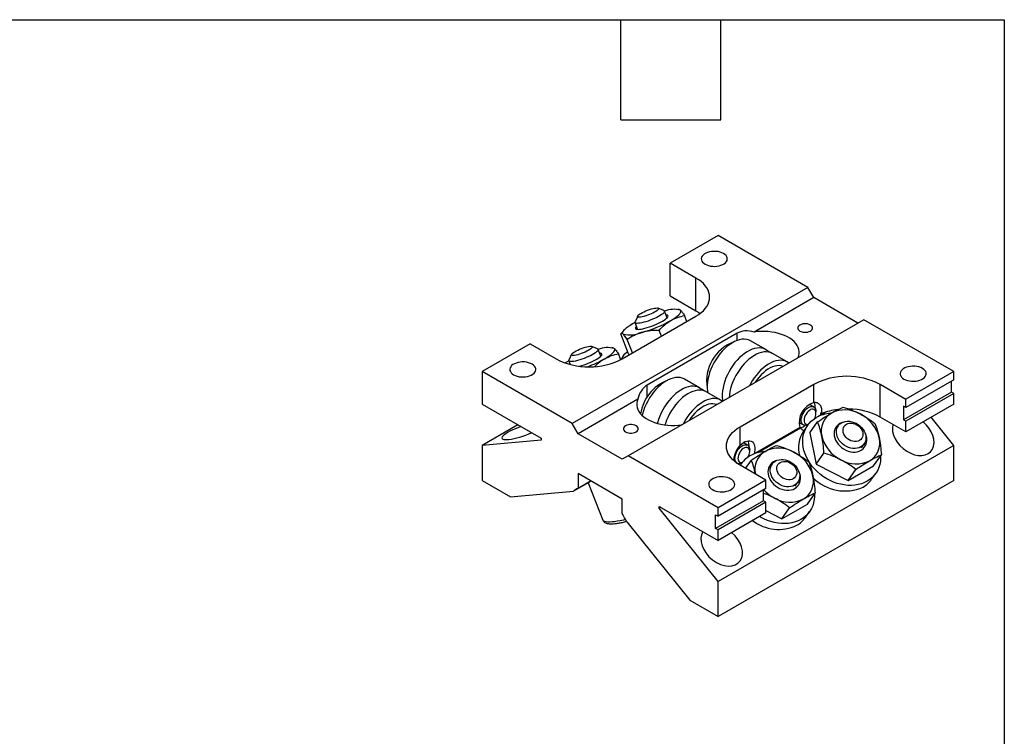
# Model space of a CAD drawing. Header units: millimetres. Extents: x 13 to 546, y 13 to 419.
# Tile 12 of 12: x 396 to 546, y 310 to 419. Entities that reach past the tile are written whole.
import ezdxf

# ---------------------------------------------------------------- set-up
doc = ezdxf.new("R2010")
doc.units = ezdxf.units.MM
doc.header["$LTSCALE"] = 2
doc.linetypes.add('SLD-Solid', pattern=[0])
doc.layers.add('TEXT', color=140, linetype='SLD-Solid', lineweight=25)

msp = doc.modelspace()

# ---------------------------------------------------------------- linework, layer by layer
for p, q in [((502.466, 386.233), (495.169, 382.021)), ((516.161, 378.327), (502.466, 386.233)), ((499.103, 379.75), (495.169, 382.021)), ((495.169, 377.043), (495.169, 382.021)), ((499.103, 374.772), (499.103, 379.75)), ((516.161, 378.327), (480.24, 357.59)), ((517.059, 376.772), (516.161, 378.327)), ((495.169, 377.043), (499.103, 374.772)), ((517.059, 376.772), (507.965, 371.522)), ((523.794, 372.884), (517.059, 376.772)), ((494.216, 374.791), (493.331, 375.156)), ((487.868, 367.438), (499.103, 373.923)), ((490.227, 373.952), (489.82, 373.085)), ((494.71, 373.675), (494.309, 374.708)), ((496.548, 374.951), (496.353, 374.973)), ((497.729, 373.13), (497.383, 374.02)), ((524.692, 373.402), (488.771, 352.665)), ((489.808, 372.96), (489.456, 372.764)), ((489.807, 372.962), (490.208, 371.928)), ((538.387, 365.496), (524.692, 373.402)), ((488.847, 368.199), (487.662, 371.254)), ((488.119, 371.778), (487.674, 371.27)), ((505.38, 371.326), (491.694, 363.425)), ((493.84, 370.885), (493.495, 371.775)), ((505.38, 370.233), (505.38, 371.326)), ((473.841, 369.708), (466.545, 365.496)), ((473.841, 369.708), (477.775, 367.438)), ((484.122, 368.963), (483.237, 369.329)), ((489.431, 368.339), (488.634, 370.392)), ((509.735, 368.847), (507.431, 370.177)), ((480.133, 368.125), (479.726, 367.258)), ((484.616, 367.848), (484.215, 368.881)), ((486.454, 369.124), (486.26, 369.146)), ((487.633, 367.308), (487.29, 368.193)), ((488.847, 368.199), (488.981, 368.08)), ((512.99, 366.968), (510.777, 368.246)), ((479.362, 366.937), (479.157, 366.815)), ((479.714, 367.133), (479.362, 366.937)), ((479.713, 367.134), (479.926, 366.585)), ((466.545, 365.496), (466.545, 360.519)), ((480.24, 357.59), (466.545, 365.496)), ((538.387, 365.496), (531.09, 361.284)), ((538.387, 364.221), (538.387, 365.496)), ((491.694, 361.614), (491.694, 363.425)), ((499.641, 363.02), (497.338, 364.35)), ((505.829, 357.069), (517.063, 363.555)), ((517.063, 360.775), (517.063, 363.555)), ((527.157, 363.555), (531.09, 361.284)), ((527.157, 358.577), (527.157, 363.555)), ((538.387, 364.221), (531.09, 360.008)), ((538.028, 362.354), (538.028, 364.013)), ((502.896, 361.141), (500.683, 362.419)), ((538.028, 362.354), (530.731, 358.142)), ((538.387, 362.147), (531.09, 357.934)), ((538.387, 362.147), (538.028, 362.354)), ((538.387, 360.519), (538.387, 362.147)), ((466.545, 360.519), (475.525, 355.334)), ((490.232, 361.285), (481.138, 356.035)), ((517.062, 360.115), (516.395, 360.5)), ((531.09, 360.008), (530.731, 360.216)), ((530.731, 360.216), (530.731, 358.142)), ((531.09, 360.008), (531.09, 361.284)), ((538.387, 360.519), (531.09, 356.306)), ((517.391, 359.129), (517.391, 359.388)), ((518.888, 359.34), (518.084, 358.876)), ((518.271, 359.137), (518.152, 359.205)), ((471.97, 357.387), (466.545, 354.255)), ((481.138, 356.035), (480.24, 357.59)), ((514.808, 357.751), (515.475, 357.366)), ((516.122, 357.295), (515.494, 356.4)), ((515.77, 357.291), (515.595, 357.18)), ((516.457, 356.149), (517.642, 357.835)), ((520.794, 357.236), (520.447, 356.743)), ((531.09, 356.306), (527.157, 358.577)), ((530.731, 358.142), (531.09, 357.934)), ((531.09, 356.306), (531.09, 357.934)), ((538.387, 354.246), (534.942, 358.53)), ((487.873, 352.147), (481.138, 356.035)), ((505.829, 354.29), (505.829, 357.069)), ((514.93, 356.972), (507.982, 352.961)), ((515.054, 356.9), (508.535, 353.136)), ((514.93, 356.972), (515.054, 356.9)), ((516.457, 356.149), (517.429, 351.398)), ((475.525, 355.044), (466.545, 354.255)), ((466.545, 354.255), (466.545, 348.904)), ((475.525, 355.334), (475.525, 355.044)), ((538.387, 354.246), (502.466, 333.51)), ((506.968, 354.288), (506.301, 354.673)), ((524.324, 353.888), (524.732, 354.468)), ((538.387, 348.904), (538.387, 354.246)), ((488.771, 352.665), (487.873, 352.147)), ((502.466, 344.759), (488.771, 352.665)), ((507.297, 353.302), (507.297, 353.561)), ((517.429, 351.398), (518.614, 353.085)), ((526.178, 351.138), (527.364, 352.824)), ((505.288, 351.592), (505.381, 351.539)), ((505.676, 351.464), (505.575, 351.397)), ((509.762, 348.972), (505.829, 351.242)), ((506.028, 351.468), (505.858, 351.225)), ((506.669, 350.757), (507.548, 352.008)), ((510.7, 351.409), (510.354, 350.916)), ((517.429, 351.398), (522.29, 348.893)), ((487.873, 346.059), (481.138, 349.948)), ((481.138, 349.948), (481.138, 347.736)), ((522.29, 348.893), (526.178, 351.138)), ((522.29, 348.893), (523.475, 350.579)), ((525.884, 349.097), (526.513, 349.992)), ((466.545, 348.904), (470.851, 346.418)), ((483.122, 348.802), (480.452, 347.261)), ((481.138, 347.736), (483.053, 348.842)), ((482.699, 348.558), (484.901, 342.882)), ((509.762, 348.972), (502.466, 344.759)), ((538.387, 348.904), (502.466, 328.167)), ((509.762, 347.696), (509.762, 348.972)), ((514.23, 348.061), (514.638, 348.641)), ((470.851, 346.418), (480.452, 347.261)), ((509.762, 347.696), (502.466, 343.484)), ((509.403, 345.829), (509.403, 347.489)), ((516.084, 345.311), (517.27, 346.997)), ((487.873, 343.854), (487.873, 346.059)), ((509.403, 345.829), (502.107, 341.617)), ((509.762, 345.622), (502.466, 341.41)), ((509.762, 345.622), (509.403, 345.829)), ((509.762, 343.994), (509.762, 345.622)), ((512.196, 343.066), (516.084, 345.311)), ((493.486, 344.966), (502.466, 339.782)), ((493.486, 344.676), (493.486, 344.966)), ((493.737, 344.821), (493.486, 344.676)), ((502.466, 333.51), (493.486, 344.676)), ((502.107, 343.691), (502.466, 343.484)), ((502.107, 341.617), (502.107, 343.691)), ((502.466, 343.484), (502.466, 344.759)), ((509.762, 343.994), (502.466, 339.782)), ((509.762, 344.32), (512.196, 343.066)), ((512.196, 343.066), (513.381, 344.752)), ((515.79, 343.27), (516.419, 344.165)), ((488.56, 342.587), (498.155, 330.656)), ((502.466, 341.41), (502.107, 341.617)), ((502.466, 339.782), (502.466, 341.41)), ((502.466, 328.167), (502.466, 333.51)), ((498.155, 330.656), (502.466, 328.167))]:
    msp.add_line(p, q)
at = {"flags": 128}
for points in [[(500.501, 381.859), (500.752, 381.736), (501.033, 381.64), (501.338, 381.571), (501.659, 381.532), (501.987, 381.524), (502.312, 381.548), (502.626, 381.602), (502.92, 381.685), (503.187, 381.795), (503.419, 381.928), (503.609, 382.082), (503.753, 382.252), (503.847, 382.434), (503.887, 382.621), (503.874, 382.81), (503.806, 382.996), (503.687, 383.172), (503.52, 383.334), (503.308, 383.479), (503.058, 383.601), (502.776, 383.698), (502.471, 383.767), (502.15, 383.806), (501.823, 383.813), (501.497, 383.79), (501.183, 383.736), (500.889, 383.653), (500.622, 383.543), (500.39, 383.409), (500.2, 383.255), (500.056, 383.085), (499.962, 382.904), (499.922, 382.716), (499.935, 382.527), (500.003, 382.342), (500.122, 382.166), (500.29, 382.003), (500.501, 381.859)], [(499.103, 373.923), (499.523, 374.188), (499.902, 374.473), (500.237, 374.776), (500.525, 375.095), (500.763, 375.427), (500.95, 375.77), (501.085, 376.121), (501.166, 376.477), (501.193, 376.837), (501.166, 377.196), (501.085, 377.552), (500.95, 377.903), (500.763, 378.246), (500.525, 378.578), (500.237, 378.897), (499.902, 379.2), (499.523, 379.485), (499.103, 379.75)], [(493.013, 375.178), (493.18, 375.183), (493.303, 375.166), (493.378, 375.127), (493.402, 375.067), (493.375, 374.989), (493.298, 374.894), (493.173, 374.785), (493.004, 374.668), (492.796, 374.544), (492.557, 374.418), (492.293, 374.294), (492.014, 374.176), (491.729, 374.068), (491.445, 373.973), (491.174, 373.895), (490.923, 373.836), (490.7, 373.797), (490.513, 373.78), (490.367, 373.786), (490.268, 373.814), (490.218, 373.864), (490.219, 373.933), (490.272, 374.02), (490.373, 374.122), (490.521, 374.236), (490.71, 374.357), (490.934, 374.483), (491.187, 374.608), (491.459, 374.729), (491.742, 374.843), (492.028, 374.944), (492.307, 375.031), (492.569, 375.1), (492.807, 375.15), (493.013, 375.178)], [(494.216, 374.791), (494.238, 374.78), (494.302, 374.724), (494.315, 374.647), (494.279, 374.553), (494.192, 374.442), (494.058, 374.318), (493.879, 374.183), (493.66, 374.04), (493.405, 373.893), (493.12, 373.745), (492.811, 373.598), (492.485, 373.457), (492.149, 373.324), (491.812, 373.202), (491.48, 373.095), (491.161, 373.004), (490.862, 372.932), (490.59, 372.88), (490.351, 372.849), (490.149, 372.841), (489.991, 372.854), (489.878, 372.89), (489.814, 372.946), (489.801, 373.022), (489.82, 373.085)], [(494.006, 373.171), (494.257, 373.324), (494.471, 373.471), (494.641, 373.61), (494.766, 373.736), (494.842, 373.848), (494.867, 373.943), (494.842, 374.019), (494.766, 374.076), (494.642, 374.11), (494.537, 374.121)], [(495.289, 373.285), (495.66, 373.509), (495.987, 373.727), (496.265, 373.935), (496.49, 374.13), (496.66, 374.311), (496.771, 374.474), (496.823, 374.618), (496.815, 374.74), (496.747, 374.839)], [(499.103, 374.772), (499.545, 374.493), (499.744, 374.348)], [(489.456, 372.764), (489.085, 372.54), (488.758, 372.323), (488.48, 372.115), (488.255, 371.919), (488.085, 371.738), (487.974, 371.575), (487.922, 371.432), (487.93, 371.309), (487.998, 371.211)], [(490.035, 372.374), (489.979, 372.313), (489.903, 372.201), (489.878, 372.106), (489.903, 372.03), (489.978, 371.974), (490.103, 371.939), (490.273, 371.926), (490.487, 371.936), (490.738, 371.968), (491.023, 372.021), (491.335, 372.095), (491.669, 372.188), (492.017, 372.297), (492.372, 372.422), (492.727, 372.559), (493.075, 372.705), (493.408, 372.858), (493.721, 373.014), (494.006, 373.171)], [(514.957, 372.593), (514.8, 372.479), (514.69, 372.347), (514.633, 372.205), (514.633, 372.059), (514.69, 371.916), (514.8, 371.785), (514.957, 371.67), (515.155, 371.579), (515.383, 371.516), (515.63, 371.483), (515.883, 371.483), (516.13, 371.516), (516.358, 371.579), (516.556, 371.67), (516.714, 371.785), (516.824, 371.916), (516.88, 372.059), (516.88, 372.205), (516.824, 372.347), (516.714, 372.479), (516.556, 372.593), (516.358, 372.684), (516.13, 372.748), (515.883, 372.78), (515.63, 372.78), (515.383, 372.748), (515.155, 372.684), (514.957, 372.593)], [(514.7, 367.634), (514.806, 367.942), (514.859, 368.255), (514.858, 368.569), (514.804, 368.882), (514.698, 369.191), (514.539, 369.492), (514.331, 369.782), (514.074, 370.059), (513.771, 370.321), (513.426, 370.564), (513.04, 370.786), (512.619, 370.986), (512.167, 371.16), (511.686, 371.309), (511.183, 371.429), (510.662, 371.52), (510.128, 371.582), (509.586, 371.613), (509.041, 371.613), (508.499, 371.583), (507.965, 371.522)], [(482.919, 369.351), (483.086, 369.356), (483.209, 369.339), (483.284, 369.3), (483.308, 369.24), (483.281, 369.162), (483.204, 369.067), (483.079, 368.958), (482.91, 368.841), (482.702, 368.717), (482.463, 368.591), (482.199, 368.467), (481.92, 368.349), (481.635, 368.241), (481.352, 368.146), (481.08, 368.068), (480.829, 368.009), (480.606, 367.97), (480.419, 367.953), (480.273, 367.959), (480.174, 367.987), (480.124, 368.037), (480.125, 368.106), (480.178, 368.193), (480.279, 368.295), (480.427, 368.409), (480.616, 368.53), (480.84, 368.656), (481.093, 368.781), (481.365, 368.902), (481.649, 369.016), (481.934, 369.117), (482.213, 369.204), (482.475, 369.273), (482.713, 369.323), (482.919, 369.351)], [(507.431, 370.177), (507.397, 370.196), (507.107, 370.324), (506.793, 370.404), (506.458, 370.434), (506.106, 370.414), (505.739, 370.344), (505.362, 370.226), (504.978, 370.06), (504.592, 369.848), (504.206, 369.592), (503.825, 369.295), (503.453, 368.959), (503.093, 368.588), (502.749, 368.185), (502.424, 367.755), (502.121, 367.302), (501.845, 366.831), (501.596, 366.345), (501.378, 365.85), (501.193, 365.351), (501.043, 364.853), (500.929, 364.361), (500.852, 363.879), (500.814, 363.412), (500.814, 362.965), (500.852, 362.543), (500.895, 362.296)], [(484.122, 368.963), (484.144, 368.953), (484.208, 368.897), (484.222, 368.82), (484.185, 368.726), (484.098, 368.615), (483.964, 368.491), (483.786, 368.356), (483.566, 368.213), (483.311, 368.066), (483.026, 367.917), (482.717, 367.771), (482.391, 367.63), (482.056, 367.497), (481.718, 367.375), (481.386, 367.268), (481.067, 367.177), (480.768, 367.105), (480.496, 367.053), (480.257, 367.022), (480.055, 367.014), (479.897, 367.027), (479.784, 367.062), (479.72, 367.119), (479.707, 367.195), (479.726, 367.258)], [(483.912, 367.344), (484.164, 367.497), (484.377, 367.644), (484.548, 367.783), (484.672, 367.909), (484.748, 368.021), (484.773, 368.116), (484.748, 368.192), (484.672, 368.249), (484.548, 368.283), (484.443, 368.294)], [(485.195, 367.458), (485.566, 367.682), (485.893, 367.9), (486.171, 368.108), (486.396, 368.303), (486.566, 368.484), (486.677, 368.647), (486.729, 368.791), (486.721, 368.913), (486.653, 369.012)], [(509.929, 368.718), (509.701, 368.866), (509.411, 368.994), (509.097, 369.074), (508.762, 369.104), (508.409, 369.084), (508.043, 369.015), (507.666, 368.896), (507.282, 368.73), (506.895, 368.518), (506.51, 368.262), (506.129, 367.965), (505.756, 367.629), (505.396, 367.258), (505.052, 366.856), (504.727, 366.426), (504.425, 365.973), (504.148, 365.501), (503.9, 365.015), (503.682, 364.521), (503.497, 364.022), (503.346, 363.523), (503.232, 363.031), (503.156, 362.549), (503.117, 362.082), (503.117, 361.636), (503.156, 361.213), (503.194, 360.991)], [(510.777, 368.246), (510.742, 368.265), (510.452, 368.393), (510.138, 368.473), (509.803, 368.503), (509.451, 368.483), (509.084, 368.413), (508.707, 368.295), (508.323, 368.129), (507.937, 367.917), (507.551, 367.661), (507.17, 367.364), (506.798, 367.028), (506.438, 366.657), (506.094, 366.254), (505.769, 365.824), (505.467, 365.371), (505.19, 364.9), (504.941, 364.414), (504.723, 363.919), (504.538, 363.42), (504.388, 362.922), (504.274, 362.429), (504.197, 361.947), (504.162, 361.55)], [(471.316, 365.01), (471.566, 364.888), (471.847, 364.791), (472.153, 364.722), (472.473, 364.683), (472.801, 364.676), (473.126, 364.699), (473.44, 364.753), (473.735, 364.836), (474.001, 364.946), (474.233, 365.08), (474.423, 365.234), (474.567, 365.404), (474.661, 365.585), (474.701, 365.773), (474.688, 365.962), (474.621, 366.147), (474.502, 366.323), (474.334, 366.486), (474.122, 366.63), (473.872, 366.752), (473.59, 366.849), (473.285, 366.918), (472.964, 366.957), (472.637, 366.965), (472.312, 366.941), (471.997, 366.887), (471.703, 366.804), (471.436, 366.694), (471.205, 366.561), (471.014, 366.407), (470.87, 366.237), (470.777, 366.055), (470.736, 365.868), (470.75, 365.678), (470.817, 365.493), (470.936, 365.317), (471.104, 365.155), (471.316, 365.01)], [(513.243, 366.792), (513.219, 366.812), (512.956, 366.987), (512.666, 367.115), (512.352, 367.195), (512.017, 367.225), (511.665, 367.205), (511.298, 367.135), (510.921, 367.017), (510.537, 366.851), (510.151, 366.639), (509.765, 366.383), (509.384, 366.086), (509.012, 365.75), (508.652, 365.379), (508.308, 364.976), (507.983, 364.546), (507.68, 364.093), (507.403, 363.622), (507.252, 363.334)], [(512.366, 366.287), (512.352, 366.292), (512.072, 366.377), (511.77, 366.412), (511.451, 366.398), (511.117, 366.336), (510.773, 366.225), (510.423, 366.066), (510.071, 365.863), (509.721, 365.617), (509.378, 365.331), (509.044, 365.009), (508.725, 364.654), (508.423, 364.27), (508.143, 363.863), (508.128, 363.84)], [(530.81, 364.362), (531.06, 364.24), (531.341, 364.143), (531.647, 364.074), (531.968, 364.035), (532.295, 364.028), (532.62, 364.051), (532.934, 364.105), (533.229, 364.188), (533.495, 364.298), (533.727, 364.432), (533.918, 364.586), (534.062, 364.756), (534.155, 364.937), (534.196, 365.125), (534.182, 365.314), (534.115, 365.499), (533.996, 365.675), (533.828, 365.838), (533.616, 365.982), (533.366, 366.104), (533.085, 366.201), (532.779, 366.27), (532.458, 366.309), (532.131, 366.317), (531.806, 366.293), (531.492, 366.239), (531.197, 366.156), (530.93, 366.046), (530.699, 365.913), (530.508, 365.759), (530.364, 365.589), (530.271, 365.407), (530.23, 365.219), (530.244, 365.03), (530.311, 364.845), (530.43, 364.669), (530.598, 364.506), (530.81, 364.362)], [(497.338, 364.35), (497.303, 364.369), (497.013, 364.497), (496.699, 364.577), (496.365, 364.607), (496.012, 364.587), (495.645, 364.517), (495.268, 364.399), (494.885, 364.233), (494.498, 364.021), (494.112, 363.765), (493.731, 363.468), (493.359, 363.132), (492.999, 362.761), (492.655, 362.358), (492.33, 361.928), (492.028, 361.475), (491.751, 361.004), (491.502, 360.518), (491.284, 360.023), (491.099, 359.524), (490.949, 359.026), (490.898, 358.821)], [(499.835, 362.891), (499.607, 363.039), (499.317, 363.167), (499.003, 363.247), (498.668, 363.277), (498.316, 363.257), (497.949, 363.188), (497.572, 363.069), (497.188, 362.903), (496.801, 362.691), (496.416, 362.435), (496.035, 362.138), (495.663, 361.802), (495.303, 361.431), (494.958, 361.028), (494.634, 360.599), (494.331, 360.146), (494.054, 359.674), (493.806, 359.188), (493.588, 358.694), (493.403, 358.195), (493.253, 357.696), (493.231, 357.614)], [(500.683, 362.419), (500.649, 362.438), (500.359, 362.566), (500.045, 362.646), (499.71, 362.676), (499.357, 362.656), (498.99, 362.586), (498.613, 362.468), (498.23, 362.302), (497.843, 362.09), (497.457, 361.834), (497.076, 361.537), (496.704, 361.201), (496.344, 360.83), (496, 360.427), (495.675, 359.997), (495.373, 359.544), (495.096, 359.073), (494.847, 358.587), (494.629, 358.092), (494.444, 357.593), (494.377, 357.383)], [(490.232, 361.285), (490.126, 360.976), (490.073, 360.663), (490.074, 360.349), (490.127, 360.036), (490.234, 359.728), (490.392, 359.427), (490.601, 359.136), (490.858, 358.859), (491.161, 358.598), (491.506, 358.355), (491.891, 358.132), (492.312, 357.933), (492.765, 357.758), (493.245, 357.61), (493.749, 357.489), (494.27, 357.398), (494.804, 357.336), (495.346, 357.305), (495.89, 357.305), (496.433, 357.335), (496.967, 357.396)], [(503.149, 360.965), (503.125, 360.985), (502.862, 361.16), (502.572, 361.288), (502.258, 361.368), (501.923, 361.398), (501.571, 361.378), (501.204, 361.308), (500.827, 361.19), (500.443, 361.024), (500.057, 360.812), (499.671, 360.556), (499.29, 360.259), (498.918, 359.923), (498.558, 359.552), (498.214, 359.149), (497.889, 358.719), (497.586, 358.266), (497.31, 357.795), (497.158, 357.507)], [(502.272, 360.46), (502.258, 360.465), (501.978, 360.55), (501.676, 360.585), (501.357, 360.571), (501.023, 360.509), (500.679, 360.397), (500.329, 360.239), (499.977, 360.036), (499.628, 359.79), (499.284, 359.504), (498.95, 359.182), (498.631, 358.827), (498.329, 358.443), (498.049, 358.036), (498.034, 358.013)], [(516.207, 357.41), (516.165, 357.39), (515.961, 357.316), (515.768, 357.291), (515.592, 357.315), (515.439, 357.388), (515.314, 357.507), (515.222, 357.668), (515.165, 357.865), (515.146, 358.092), (515.165, 358.342), (515.222, 358.604), (515.314, 358.872), (515.439, 359.135), (515.592, 359.384), (515.768, 359.612), (515.961, 359.81), (516.165, 359.971), (516.372, 360.091), (516.576, 360.165), (516.769, 360.19), (516.945, 360.165), (517.098, 360.093), (517.223, 359.974), (517.315, 359.813), (517.372, 359.616), (517.391, 359.388), (517.391, 359.388)], [(517.391, 359.129), (517.371, 359.333), (517.313, 359.506), (517.22, 359.64), (517.094, 359.728), (516.942, 359.768), (516.771, 359.757), (516.587, 359.696), (516.399, 359.588), (516.216, 359.437), (516.044, 359.25), (515.892, 359.035), (515.767, 358.801), (515.673, 358.559), (515.615, 358.319), (515.595, 358.092), (515.615, 357.888), (515.673, 357.715), (515.767, 357.582), (515.892, 357.493), (516.044, 357.454), (516.216, 357.464), (516.256, 357.474)], [(488.376, 357.248), (488.218, 357.134), (488.108, 357.002), (488.052, 356.86), (488.052, 356.713), (488.108, 356.571), (488.218, 356.439), (488.376, 356.325), (488.574, 356.234), (488.802, 356.171), (489.049, 356.138), (489.302, 356.138), (489.548, 356.171), (489.776, 356.234), (489.974, 356.325), (490.132, 356.439), (490.242, 356.571), (490.298, 356.713), (490.298, 356.86), (490.242, 357.002), (490.132, 357.134), (489.974, 357.248), (489.776, 357.339), (489.548, 357.402), (489.302, 357.435), (489.049, 357.435), (488.802, 357.402), (488.574, 357.339), (488.376, 357.248)], [(527.252, 352.665), (527.255, 352.3), (527.216, 351.815), (527.126, 351.345), (526.987, 350.895), (526.8, 350.468), (526.565, 350.069), (526.286, 349.7), (525.965, 349.365), (525.604, 349.066), (525.206, 348.806), (524.775, 348.587), (524.315, 348.412), (523.829, 348.281), (523.321, 348.196), (522.797, 348.158), (522.26, 348.166), (521.715, 348.221), (521.166, 348.322), (520.619, 348.469), (520.078, 348.66), (519.547, 348.893), (519.031, 349.167), (518.535, 349.479), (518.063, 349.826), (517.618, 350.206), (517.205, 350.616), (516.827, 351.051), (516.488, 351.509), (516.189, 351.984), (515.934, 352.474), (515.726, 352.974), (515.565, 353.479), (515.453, 353.986), (515.391, 354.49), (515.379, 354.987), (515.419, 355.472), (515.508, 355.941), (515.647, 356.391), (515.835, 356.818), (516.069, 357.218), (516.348, 357.587), (516.67, 357.922), (517.031, 358.221), (517.429, 358.481), (517.429, 358.481)], [(521.392, 357.74), (521.305, 357.71), (521.02, 357.576), (520.768, 357.4), (520.555, 357.187), (520.384, 356.94), (520.26, 356.664), (520.184, 356.366), (520.158, 356.052), (520.184, 355.726), (520.259, 355.398), (520.384, 355.072), (520.554, 354.755), (520.767, 354.455), (521.019, 354.177), (521.304, 353.927), (521.616, 353.71), (521.95, 353.53), (522.297, 353.391), (522.653, 353.295), (523.008, 353.246), (523.355, 353.244), (523.689, 353.288), (524.001, 353.378), (524.286, 353.512), (524.286, 353.512)], [(521.289, 357.686), (521.559, 357.812), (521.856, 357.894), (522.174, 357.93), (522.504, 357.92), (522.84, 357.864), (523.175, 357.763), (523.5, 357.62), (523.809, 357.437), (524.094, 357.218), (524.35, 356.969), (524.57, 356.695), (524.75, 356.402), (524.886, 356.097), (524.974, 355.786), (525.013, 355.477), (525.001, 355.176), (524.94, 354.891), (524.829, 354.627), (524.673, 354.39), (524.474, 354.186), (524.237, 354.019), (523.967, 353.893), (523.67, 353.811), (523.353, 353.774), (523.022, 353.784), (522.686, 353.84), (522.351, 353.941), (522.026, 354.085), (521.717, 354.268), (521.432, 354.486), (521.176, 354.735), (520.956, 355.009), (520.776, 355.302), (520.64, 355.607), (520.552, 355.918), (520.514, 356.227), (520.525, 356.528), (520.587, 356.814), (520.697, 357.078), (520.853, 357.315), (521.052, 357.519), (521.289, 357.686)], [(522.043, 357.484), (522.271, 357.585), (522.526, 357.64), (522.797, 357.648), (523.078, 357.608), (523.357, 357.521), (523.625, 357.391), (523.873, 357.222), (524.092, 357.02), (524.276, 356.791), (524.418, 356.544), (524.513, 356.287), (524.557, 356.028), (524.55, 355.776), (524.491, 355.54), (524.383, 355.329), (524.229, 355.148), (524.035, 355.005), (523.807, 354.904), (523.552, 354.849), (523.28, 354.841), (523, 354.881), (522.721, 354.968), (522.453, 355.098), (522.205, 355.267), (521.985, 355.469), (521.802, 355.698), (521.66, 355.945), (521.565, 356.202), (521.521, 356.461), (521.528, 356.713), (521.586, 356.949), (521.694, 357.16), (521.848, 357.341), (522.043, 357.484)], [(505.829, 351.242), (505.408, 351.507), (505.029, 351.792), (504.695, 352.096), (504.407, 352.414), (504.169, 352.746), (503.982, 353.089), (503.847, 353.44), (503.766, 353.797), (503.738, 354.156), (503.766, 354.515), (503.847, 354.871), (503.982, 355.222), (504.169, 355.565), (504.407, 355.897), (504.695, 356.216), (505.029, 356.519), (505.408, 356.804), (505.829, 357.069)], [(506.113, 351.583), (506.071, 351.563), (505.868, 351.489), (505.674, 351.464), (505.498, 351.488), (505.345, 351.561), (505.22, 351.68), (505.128, 351.841), (505.071, 352.038), (505.052, 352.265), (505.071, 352.515), (505.128, 352.777), (505.22, 353.045), (505.345, 353.308), (505.498, 353.557), (505.674, 353.785), (505.868, 353.983), (506.071, 354.144), (506.278, 354.264), (506.482, 354.337), (506.675, 354.363), (506.851, 354.338), (507.004, 354.266), (507.129, 354.147), (507.221, 353.986), (507.278, 353.789), (507.297, 353.561), (507.297, 353.561)], [(505.829, 354.29), (506.079, 354.513), (506.336, 354.695), (506.595, 354.833), (506.849, 354.922), (507.092, 354.962), (507.32, 354.95), (507.525, 354.886), (507.704, 354.774), (507.853, 354.615), (507.967, 354.412), (508.044, 354.172), (508.083, 353.898), (508.082, 353.599), (508.042, 353.28), (507.962, 352.95)], [(507.297, 353.302), (507.278, 353.506), (507.22, 353.679), (507.126, 353.813), (507, 353.901), (506.848, 353.941), (506.677, 353.93), (506.493, 353.869), (506.305, 353.761), (506.122, 353.61), (505.95, 353.423), (505.798, 353.208), (505.673, 352.974), (505.579, 352.732), (505.521, 352.492), (505.501, 352.265), (505.521, 352.061), (505.579, 351.888), (505.673, 351.755), (505.798, 351.666), (505.95, 351.626), (506.122, 351.637), (506.162, 351.647)], [(511.298, 351.913), (511.211, 351.883), (510.926, 351.749), (510.674, 351.573), (510.461, 351.359), (510.29, 351.113), (510.166, 350.837), (510.09, 350.539), (510.065, 350.225), (510.09, 349.899), (510.165, 349.571), (510.29, 349.245), (510.46, 348.928), (510.674, 348.628), (510.925, 348.35), (511.21, 348.1), (511.522, 347.883), (511.856, 347.703), (512.204, 347.564), (512.559, 347.468), (512.914, 347.419), (513.262, 347.416), (513.595, 347.461), (513.908, 347.551), (514.193, 347.685), (514.193, 347.685)], [(511.195, 351.859), (511.466, 351.985), (511.763, 352.067), (512.08, 352.103), (512.41, 352.093), (512.746, 352.037), (513.081, 351.936), (513.406, 351.793), (513.715, 351.609), (514.001, 351.391), (514.256, 351.142), (514.477, 350.868), (514.656, 350.575), (514.792, 350.27), (514.88, 349.959), (514.919, 349.65), (514.907, 349.349), (514.846, 349.064), (514.736, 348.799), (514.579, 348.563), (514.38, 348.359), (514.143, 348.192), (513.873, 348.066), (513.576, 347.984), (513.259, 347.947), (512.928, 347.957), (512.592, 348.013), (512.258, 348.114), (511.932, 348.258), (511.624, 348.441), (511.338, 348.659), (511.082, 348.908), (510.862, 349.182), (510.682, 349.475), (510.547, 349.78), (510.459, 350.091), (510.42, 350.4), (510.431, 350.701), (510.493, 350.987), (510.603, 351.251), (510.759, 351.488), (510.958, 351.692), (511.195, 351.859)], [(511.949, 351.657), (512.177, 351.758), (512.432, 351.813), (512.704, 351.821), (512.984, 351.781), (513.263, 351.694), (513.531, 351.564), (513.779, 351.395), (513.999, 351.193), (514.182, 350.964), (514.324, 350.717), (514.419, 350.46), (514.463, 350.201), (514.456, 349.949), (514.398, 349.713), (514.29, 349.502), (514.136, 349.321), (513.941, 349.178), (513.713, 349.077), (513.458, 349.022), (513.187, 349.014), (512.906, 349.054), (512.627, 349.141), (512.359, 349.271), (512.111, 349.44), (511.892, 349.642), (511.708, 349.871), (511.566, 350.118), (511.471, 350.375), (511.427, 350.634), (511.434, 350.886), (511.493, 351.122), (511.601, 351.333), (511.754, 351.514), (511.949, 351.657)], [(501.624, 347.513), (501.874, 347.391), (502.156, 347.294), (502.461, 347.226), (502.782, 347.187), (503.109, 347.179), (503.434, 347.202), (503.748, 347.256), (504.043, 347.339), (504.31, 347.449), (504.541, 347.583), (504.732, 347.737), (504.876, 347.907), (504.969, 348.088), (505.01, 348.276), (504.996, 348.465), (504.929, 348.65), (504.81, 348.827), (504.642, 348.989), (504.43, 349.134), (504.18, 349.256), (503.899, 349.353), (503.593, 349.421), (503.273, 349.46), (502.945, 349.468), (502.62, 349.445), (502.306, 349.391), (502.011, 349.308), (501.745, 349.198), (501.513, 349.064), (501.322, 348.91), (501.179, 348.74), (501.085, 348.559), (501.044, 348.371), (501.058, 348.182), (501.125, 347.997), (501.244, 347.82), (501.412, 347.658), (501.624, 347.513)], [(517.158, 346.838), (517.162, 346.473), (517.122, 345.988), (517.033, 345.518), (516.893, 345.068), (516.706, 344.641), (516.472, 344.242), (516.192, 343.873), (515.871, 343.538), (515.51, 343.239), (515.112, 342.979), (514.681, 342.76), (514.221, 342.585), (513.735, 342.454), (513.228, 342.369), (512.703, 342.331), (512.166, 342.339), (511.621, 342.394), (511.072, 342.495), (510.525, 342.642), (509.984, 342.833), (509.453, 343.066), (508.937, 343.34), (508.785, 343.43)], [(488.372, 342.971), (488.039, 342.888), (487.567, 342.781), (487.122, 342.695), (486.709, 342.63), (486.331, 342.587), (485.992, 342.566), (485.693, 342.567), (485.439, 342.591), (485.23, 342.636), (485.069, 342.704), (484.957, 342.792), (484.901, 342.882)]]:
    msp.add_lwpolyline(points, dxfattribs=at)
for centre, radius, start, end in [((495.719, 371.25), 3.733, 74.02193, 112.1834), ((485.343, 391.089), 20.393, 285.8541, 299.1899), ((489.06, 375.772), 4.683, 256.89375, 293.32529), ((485.626, 365.423), 3.733, 74.02193, 112.1834), ((507.076, 364.047), 6.349, 110.63052, 189.37486), ((489.695, 366.745), 2.029, 118.6916, 161.71577), ((482.822, 377.13), 10.927, 242.4932, 297.5068), ((478.313, 377.384), 11.496, 285.61618, 299.14489), ((475.819, 384.1), 19.102, 290.71179, 299.39721), ((522.11, 353.862), 10.927, 62.4932, 117.5068), ((497.124, 358.088), 6.523, 111.39022, 171.50872), ((518.031, 357.732), 3.193, 107.63652, 193.77703), ((515.484, 360.1), 1.802, 353.52718, 22.47451), ((515.573, 359.191), 1.819, 331.3121, 358.0464), ((519.904, 354.061), 5.066, 93.32774, 119.25095), ((515.036, 359.677), 3.152, 345.26711, 351.39013), ((521.362, 356.442), 3.177, 120.75903, 193.97692), ((521.888, 349.104), 10.665, 96.40313, 109.82562), ((521.803, 355.05), 4.611, 59.95873, 116.62688), ((522.332, 349.507), 10.274, 61.99069, 89.52153), ((521.683, 354.103), 5.503, 13.77614, 63.813), ((514.755, 358.553), 1.61, 277.22927, 301.44747), ((519.225, 353.911), 4.486, 146.29347, 195.7576), ((523.624, 356.985), 5.503, 193.77614, 243.813), ((523.248, 355.113), 1.908, 302.97225, 30.59973), ((505.389, 354.273), 1.803, 353.53409, 22.3616), ((523.945, 354.646), 3.177, 300.75903, 13.97692), ((509.342, 349.132), 4.053, 119.67908, 148.99541), ((505.479, 353.364), 1.819, 331.3121, 358.0464), ((509.81, 348.234), 5.066, 93.32774, 119.25095), ((511.264, 350.618), 3.173, 120.72883, 193.31944), ((511.709, 349.223), 4.611, 59.95873, 116.62688), ((511.589, 348.276), 5.503, 13.77614, 63.813), ((523.503, 356.038), 4.611, 239.95873, 296.62688), ((513.154, 349.286), 1.908, 302.97225, 30.59973), ((513.851, 348.819), 3.177, 300.75903, 13.97692), ((521.784, 354.04), 6.735, 224.30739, 294.50255), ((522.556, 351.451), 4.076, 299.727, 324.73083), ((482.146, 345.55), 2.408, 114.75695, 134.69939), ((513.848, 351.549), 5.996, 222.46251, 242.73602), ((513.409, 350.211), 4.611, 239.95873, 296.62688), ((477.421, 337.367), 12.301, 25.10655, 31.82279), ((511.7, 347.944), 6.487, 232.20672, 295.40706), ((512.462, 345.624), 4.076, 299.727, 324.73083)]:
    msp.add_arc(centre, radius, start, end)
for centre, major_axis, ratio, start_param, end_param in [((509.309, 364.521), (-3.929, 6.805), 0.5773346, 5.7420451, 6.2831447), ((495.623, 356.62), (-3.929, 6.805), 0.5773346, 6.2831447, 6.8242442), ((515.512, 359.177), (-3.048, 3.554), 0.4104803, 4.2753595, 4.2938536), ((532.213, 355.792), (2.677, -2.446), 0.6979845, 3.4916454, 7.9246475), ((472.719, 356.446), (3.166, 1.112), 0.2191086, 1.5857895, 5.069188), ((515.512, 359.177), (-3.048, 3.554), 0.4104803, 1.8812465, 2.0289404), ((503.027, 338.943), (2.677, -2.446), 0.6979845, 3.2742255, 7.9246475)]:
    msp.add_ellipse(centre, major_axis=major_axis, ratio=ratio, start_param=start_param, end_param=end_param)
for points, knots in [([(495.289, 373.285), (495.618, 373.475), (495.966, 373.63), (496.667, 373.869), (497.024, 373.956), (497.383, 374.02)], [0, 0, 0, 0, 0.5, 0.5, 1, 1, 1, 1]), ([(496.548, 374.949), (496.575, 374.944), (496.631, 374.932), (496.707, 374.871), (496.747, 374.839)], [0, 0, 0, 0, 0.4788316, 1, 1, 1, 1]), ([(496.747, 374.839), (496.788, 374.802), (496.833, 374.756), (496.929, 374.648), (496.98, 374.586), (497.141, 374.377), (497.258, 374.208), (497.383, 374.02)], [0, 0, 0, 0, 0.25, 0.25, 0.5, 0.5, 1, 1, 1, 1]), ([(493.495, 371.775), (493.766, 372.076), (494.051, 372.361), (494.647, 372.87), (494.96, 373.095), (495.289, 373.285)], [0, 0, 0, 0, 0.5, 0.5, 1, 1, 1, 1]), ([(487.998, 371.211), (487.956, 371.247), (487.919, 371.275), (487.85, 371.312), (487.82, 371.322), (487.738, 371.328), (487.696, 371.302), (487.662, 371.254)], [0, 0, 0, 0, 0.25, 0.25, 0.5, 0.5, 1, 1, 1, 1]), ([(490.914, 371.471), (490.708, 371.413), (490.504, 371.345), (490.108, 371.192), (489.915, 371.108), (489.347, 370.834), (488.985, 370.623), (488.634, 370.392)], [0, 0, 0, 0, 0.25, 0.25, 0.5, 0.5, 1, 1, 1, 1]), ([(485.195, 367.458), (485.524, 367.648), (485.872, 367.803), (486.574, 368.042), (486.93, 368.129), (487.29, 368.193)], [0, 0, 0, 0, 0.5, 0.5, 1, 1, 1, 1]), ([(486.454, 369.122), (486.481, 369.117), (486.537, 369.105), (486.613, 369.044), (486.653, 369.012)], [0, 0, 0, 0, 0.4788316, 1, 1, 1, 1]), ([(486.653, 369.012), (486.694, 368.975), (486.739, 368.929), (486.835, 368.821), (486.886, 368.759), (487.047, 368.55), (487.165, 368.381), (487.29, 368.193)], [0, 0, 0, 0, 0.25, 0.25, 0.5, 0.5, 1, 1, 1, 1]), ([(510.567, 368.354), (510.531, 368.368), (510.386, 368.424), (510.164, 368.548), (510.002, 368.67), (509.934, 368.721)], [0, 0, 0, 0, 0.16294535, 0.64909547, 1, 1, 1, 1]), ([(485.195, 367.458), (484.939, 367.293), (484.423, 366.96), (483.945, 366.526), (483.715, 366.282), (483.708, 366.275)], [0, 0, 0, 0, 0.4884311, 0.9844295, 1, 1, 1, 1]), ([(500.473, 362.527), (500.437, 362.541), (500.292, 362.597), (500.07, 362.721), (499.908, 362.843), (499.84, 362.893)], [0, 0, 0, 0, 0.1629454, 0.6490955, 1, 1, 1, 1]), ([(518.271, 359.137), (518.293, 359.258), (518.305, 359.378), (518.308, 359.609), (518.298, 359.72), (518.258, 359.931), (518.227, 360.033), (518.146, 360.218), (518.097, 360.302), (517.981, 360.454), (517.913, 360.522), (517.768, 360.635), (517.69, 360.681), (517.522, 360.749), (517.433, 360.772), (517.251, 360.793), (517.158, 360.79), (517.063, 360.775)], [0, 0, 0, 0, 0.125, 0.125, 0.25, 0.25, 0.375, 0.375, 0.5, 0.5, 0.625, 0.625, 0.75, 0.75, 0.875, 0.875, 1, 1, 1, 1]), ([(517.642, 357.835), (518.004, 358.083), (518.366, 358.325), (519.067, 358.773), (519.408, 358.982), (519.737, 359.172)], [0, 0, 0, 0, 0.5, 0.5, 1, 1, 1, 1]), ([(519.737, 359.172), (520.066, 359.362), (520.385, 359.534), (520.981, 359.833), (521.262, 359.963), (521.531, 360.08)], [0, 0, 0, 0, 0.5, 0.5, 1, 1, 1, 1]), ([(524.111, 359.041), (524.318, 358.935), (524.521, 358.823), (524.917, 358.592), (525.111, 358.473), (525.678, 358.104), (526.041, 357.844), (526.391, 357.575)], [0, 0, 0, 0, 0.25, 0.25, 0.5, 0.5, 1, 1, 1, 1]), ([(518.279, 355.674), (518.237, 355.876), (518.192, 356.073), (518.097, 356.454), (518.046, 356.639), (517.885, 357.176), (517.767, 357.513), (517.642, 357.835)], [0, 0, 0, 0, 0.25, 0.25, 0.5, 0.5, 1, 1, 1, 1]), ([(505.829, 354.29), (505.744, 354.197), (505.573, 354.012), (505.359, 353.683), (505.18, 353.328), (505.037, 352.954), (504.932, 352.573), (504.868, 352.239), (504.855, 352.047), (504.849, 351.972)], [0, 0, 0, 0, 0.1495543, 0.2991366, 0.4485191, 0.5979098, 0.7503381, 0.902748, 1, 1, 1, 1]), ([(509.643, 353.345), (509.972, 353.535), (510.291, 353.707), (510.887, 354.006), (511.168, 354.136), (511.437, 354.253)], [0, 0, 0, 0, 0.5, 0.5, 1, 1, 1, 1]), ([(527.028, 355.413), (527.069, 355.212), (527.107, 355.004), (527.175, 354.584), (527.206, 354.371), (527.288, 353.722), (527.33, 353.277), (527.364, 352.824)], [0, 0, 0, 0, 0.25, 0.25, 0.5, 0.5, 1, 1, 1, 1]), ([(507.548, 352.008), (507.911, 352.256), (508.272, 352.497), (508.973, 352.946), (509.314, 353.155), (509.643, 353.345)], [0, 0, 0, 0, 0.5, 0.5, 1, 1, 1, 1]), ([(514.018, 353.214), (514.224, 353.108), (514.427, 352.996), (514.824, 352.765), (515.017, 352.646), (515.585, 352.277), (515.947, 352.017), (516.298, 351.748)], [0, 0, 0, 0, 0.25, 0.25, 0.5, 0.5, 1, 1, 1, 1]), ([(521.195, 352.046), (520.989, 352.153), (520.778, 352.254), (520.354, 352.446), (520.141, 352.536), (519.494, 352.793), (519.057, 352.946), (518.614, 353.085)], [0, 0, 0, 0, 0.25, 0.25, 0.5, 0.5, 1, 1, 1, 1]), ([(525.57, 351.916), (525.899, 352.106), (526.218, 352.278), (526.814, 352.577), (527.094, 352.707), (527.364, 352.824)], [0, 0, 0, 0, 0.5, 0.5, 1, 1, 1, 1]), ([(508.176, 349.887), (508.167, 349.93), (508.081, 350.341), (507.887, 351.085), (507.662, 351.699), (507.548, 352.008)], [0, 0, 0, 0, 0.05428864, 0.52281099, 1, 1, 1, 1]), ([(523.475, 350.579), (523.837, 350.827), (524.199, 351.069), (524.9, 351.517), (525.241, 351.726), (525.57, 351.916)], [0, 0, 0, 0, 0.5, 0.5, 1, 1, 1, 1]), ([(516.934, 349.586), (516.975, 349.385), (517.013, 349.177), (517.081, 348.757), (517.112, 348.544), (517.194, 347.895), (517.236, 347.45), (517.27, 346.997)], [0, 0, 0, 0, 0.25, 0.25, 0.5, 0.5, 1, 1, 1, 1]), ([(511.101, 346.219), (511.043, 346.249), (510.606, 346.471), (510.04, 346.731), (509.52, 346.909), (509.403, 346.949)], [0, 0, 0, 0, 0.10554764, 0.79962388, 1, 1, 1, 1]), ([(515.476, 346.089), (515.805, 346.279), (516.124, 346.451), (516.72, 346.75), (517.001, 346.88), (517.27, 346.997)], [0, 0, 0, 0, 0.5, 0.5, 1, 1, 1, 1]), ([(513.381, 344.752), (513.744, 345), (514.105, 345.241), (514.806, 345.69), (515.147, 345.899), (515.476, 346.089)], [0, 0, 0, 0, 0.5, 0.5, 1, 1, 1, 1]), ([(484.902, 342.882), (484.945, 342.8), (485.025, 342.649), (485.215, 342.507), (485.4, 342.42), (485.611, 342.358), (485.892, 342.316), (486.271, 342.305), (486.744, 342.335), (487.295, 342.409), (487.887, 342.519), (488.315, 342.624), (488.519, 342.673)], [0, 0, 0, 0, 0.0920731, 0.1710148, 0.2370329, 0.3022926, 0.4028607, 0.5185318, 0.6396561, 0.7626345, 0.8875372, 1, 1, 1, 1])]:
    msp.add_open_spline(points, degree=3, knots=knots)
for points in [[(488.634, 370.392), (488.383, 370.77), (488.163, 371.064), (487.998, 371.211)], [(493.495, 371.775), (492.608, 371.786), (491.742, 371.707), (490.914, 371.471)], [(521.531, 360.08), (522.418, 359.801), (523.283, 359.468), (524.111, 359.041)], [(526.391, 357.575), (526.642, 356.928), (526.862, 356.223), (527.028, 355.413)], [(518.614, 353.085), (518.547, 353.993), (518.444, 354.865), (518.279, 355.674)], [(511.437, 354.253), (512.324, 353.974), (513.189, 353.641), (514.018, 353.214)], [(516.298, 351.748), (516.548, 351.101), (516.768, 350.396), (516.934, 349.586)], [(523.475, 350.579), (522.772, 351.12), (522.023, 351.619), (521.195, 352.046)], [(513.381, 344.752), (512.678, 345.293), (511.929, 345.792), (511.101, 346.219)]]:
    msp.add_open_spline(points, degree=3)
at = {"layer": 'TEXT'}
for p, q in [((12.7, 419.1), (546.1, 419.1)), ((487.68, 403.86), (487.68, 419.1)), ((502.92, 403.86), (502.92, 419.1)), ((546.1, 419.1), (546.1, 12.7)), ((487.68, 403.86), (502.92, 403.86))]:
    msp.add_line(p, q, dxfattribs=at)

doc.saveas('drawing.dxf')
